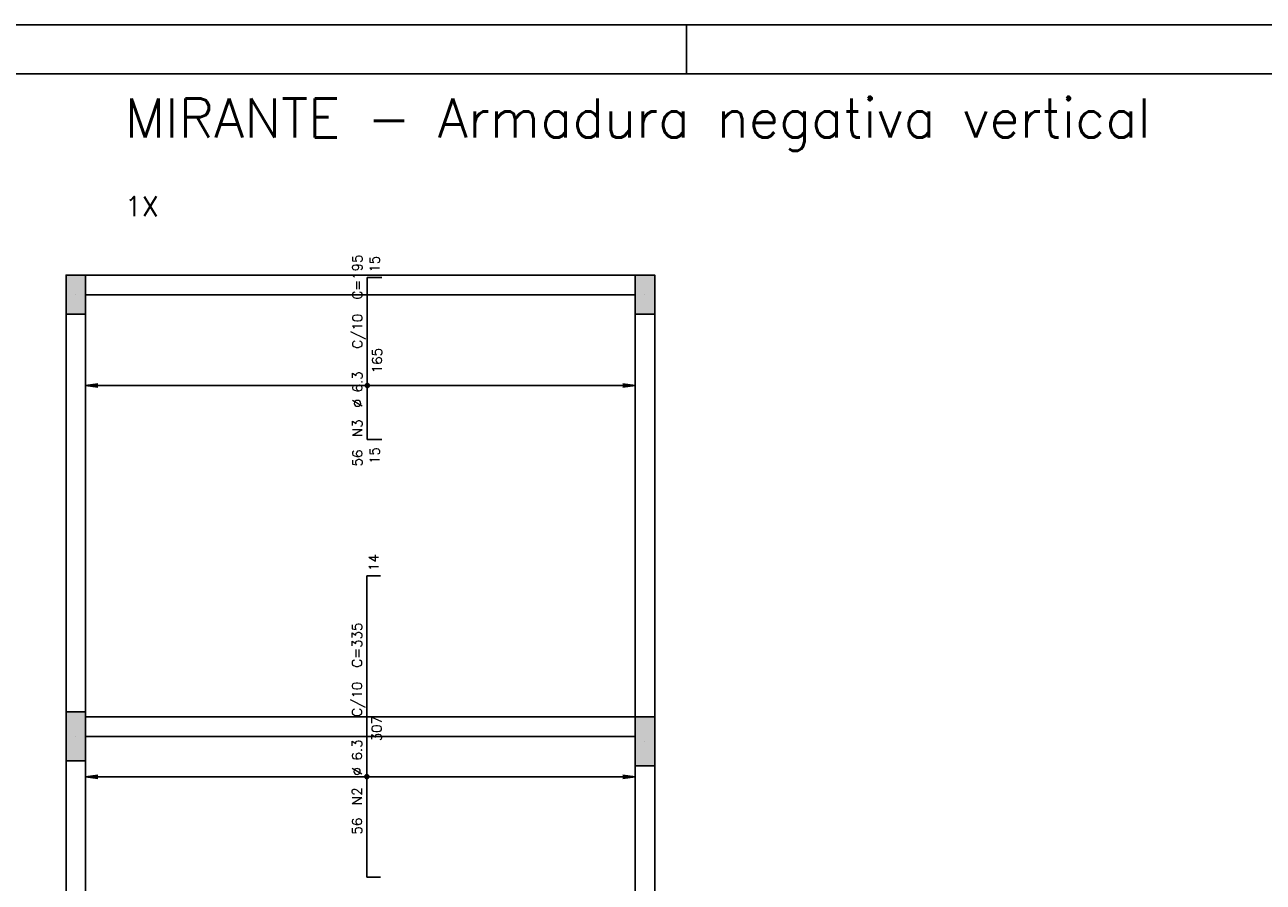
# Model space of a CAD drawing. Extents: x 0 to 84.1, y 0 to 59.4.
# Tile 6 of 7: x 33.6 to 58.9, y 41.9 to 59.4. Entities that reach past the tile are written whole.
import ezdxf

# ---------------------------------------------------------------- set-up
doc = ezdxf.new("R2010")
doc.units = 0
doc.header["$MEASUREMENT"] = 0
for name, color, linetype in [('1', 1, 'CONTINUOUS'), ('2', 2, 'CONTINUOUS'), ('6', 6, 'CONTINUOUS'), ('7', 7, 'CONTINUOUS'), ('9', 9, 'CONTINUOUS')]:
    doc.layers.add(name, color=color, linetype=linetype)
doc.styles.get("Standard").update_dxf_attribs({"font": 'ROMANS.SHX'})

msp = doc.modelspace()

# ---------------------------------------------------------------- linework, layer by layer
at = {"layer": '1', "linetype": 'Continuous'}
for p, q in [((34.85, 54.3), (46.05, 54.3)), ((34.85, 53.9), (46.05, 53.9)), ((34.45, 53.5), (34.45, 45.4)), ((34.85, 53.5), (34.85, 45.4)), ((46.05, 45.3), (46.05, 53.5)), ((46.45, 45.3), (46.45, 53.5)), ((34.85, 45.3), (46.05, 45.3)), ((34.85, 44.9), (46.05, 44.9)), ((34.45, 44.4), (34.45, 36.3)), ((34.85, 44.4), (34.85, 36.3)), ((46.05, 36.3), (46.05, 44.3)), ((46.45, 36.3), (46.45, 44.3))]:
    msp.add_line(p, q, dxfattribs=at)
at = {"layer": '2', "linetype": 'Continuous'}
for p, q in [((84.100006, 59.400002), (0, 59.400002)), ((47.100006, 58.400002), (47.100006, 59.400002)), ((34.65, 53.9), (34.65, 53.9)), ((46.25, 53.9), (46.25, 53.9)), ((34.85, 52.04989), (35.097861, 52.082522)), ((46.05, 52.04989), (34.85, 52.04989)), ((34.85, 52.04989), (35.097861, 52.017259)), ((34.85, 52.04989), (34.85, 52.04989)), ((46.05, 52.04989), (45.802139, 52.082522)), ((46.05, 52.04989), (45.802139, 52.017259)), ((46.05, 52.04989), (46.05, 52.04989)), ((34.65, 44.9), (34.65, 44.9)), ((46.25, 44.8), (46.25, 44.8)), ((34.85, 44.076462), (35.097861, 44.109094)), ((46.05, 44.076462), (34.85, 44.076462)), ((34.85, 44.076462), (35.097861, 44.043831)), ((34.85, 44.076462), (34.85, 44.076462)), ((46.05, 44.076462), (45.802139, 44.109094)), ((46.05, 44.076462), (45.802139, 44.043831)), ((46.05, 44.076462), (46.05, 44.076462))]:
    msp.add_line(p, q, dxfattribs=at)
for points in [[(83.100006, 1), (2.5, 1), (2.5, 58.400002), (83.100006, 58.400002), (83.100006, 1)], [(34.45, 53.5), (34.85, 53.5), (34.85, 54.3), (34.45, 54.3), (34.45, 53.5)], [(46.05, 53.5), (46.45, 53.5), (46.45, 54.3), (46.05, 54.3), (46.05, 53.5)], [(34.45, 44.4), (34.85, 44.4), (34.85, 45.4), (34.45, 45.4), (34.45, 44.4)], [(46.05, 44.3), (46.45, 44.3), (46.45, 45.3), (46.05, 45.3), (46.05, 44.3)]]:
    msp.add_lwpolyline(points, dxfattribs=at)
for centre, radius in [((40.59, 52.04989), 0.041625), ((40.59, 52.04989), 0.02075), ((40.582, 44.076462), 0.041625), ((40.582, 44.076462), 0.02075)]:
    msp.add_circle(centre, radius, dxfattribs=at)
at = {"layer": '6', "linetype": 'Continuous'}
for p, q in [((40.59, 50.95), (40.59, 54.25)), ((40.59, 54.25), (40.89, 54.25)), ((40.89, 50.95), (40.59, 50.95)), ((40.582, 42.03), (40.582, 48.17)), ((40.582, 48.17), (40.862, 48.17)), ((40.862, 42.03), (40.582, 42.03))]:
    msp.add_line(p, q, dxfattribs=at)
at = {"layer": '9', "linetype": 'Continuous'}
for points in [[(34.45, 53.5), (34.85, 53.5), (34.85, 54.3)], [(34.45, 53.5), (34.85, 54.3), (34.45, 54.3)], [(34.45, 53.5), (34.45, 54.3), (34.45, 53.5)], [(46.05, 53.5), (46.45, 53.5), (46.45, 54.3)], [(46.05, 53.5), (46.45, 54.3), (46.05, 54.3)], [(46.05, 53.5), (46.05, 54.3), (46.05, 53.5)], [(34.45, 44.4), (34.85, 44.4), (34.85, 45.4)], [(34.45, 44.4), (34.85, 45.4), (34.45, 45.4)], [(34.45, 44.4), (34.45, 45.4), (34.45, 44.4)], [(46.05, 44.3), (46.45, 44.3), (46.45, 45.3)], [(46.05, 44.3), (46.45, 45.3), (46.05, 45.3)], [(46.05, 44.3), (46.05, 45.3), (46.05, 44.3)]]:
    msp.add_solid(points, dxfattribs=at)

# ---------------------------------------------------------------- texts
at = {"layer": '1', "linetype": 'Continuous'}
msp.add_text('1X', height=0.4, dxfattribs=at).set_placement((35.65, 55.5))
at = {"layer": '2', "linetype": 'Continuous'}
for s, p in [('C=195', (40.49, 53.8)), ('15', (40.84, 54.35)), ('C/10', (40.49, 52.8)), ('165', (40.89, 52.3)), ('%%c 6.3', (40.49, 51.6)), ('N3', (40.49, 51)), ('56', (40.49, 50.4)), ('15', (40.84, 50.45)), ('14', (40.822, 48.27)), ('C=335', (40.482, 46.3)), ('C/10', (40.482, 45.3)), ('307', (40.882, 44.8)), ('%%c 6.3', (40.482, 44.1)), ('N2', (40.482, 43.5)), ('56', (40.482, 42.9))]:
    msp.add_text(s, height=0.2, rotation=90, dxfattribs=at).set_placement(p)
at = {"layer": '7', "linetype": 'Continuous'}
msp.add_text('MIRANTE - Armadura negativa vertical', height=0.8, dxfattribs=at).set_placement((35.65, 57.1))

doc.saveas('drawing.dxf')
